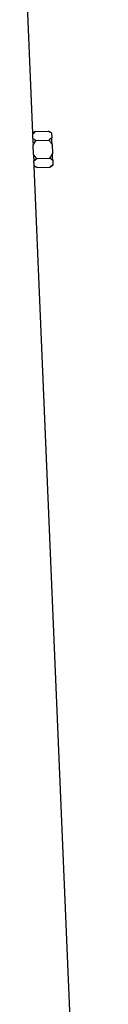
# Model space of a CAD drawing. Extents: x 67 to 774, y 39 to 2113.
# Tile 6 of 7: x 662 to 702, y 1076 to 1594. Entities that reach past the tile are written whole.
import ezdxf

# ---------------------------------------------------------------- set-up
doc = ezdxf.new("R2010")
doc.units = 0
doc.layers.get('0').update_dxf_attribs({"linetype": 'CONTINUOUS'})

msp = doc.modelspace()

# ---------------------------------------------------------------- linework, layer by layer
at = {"color": 7, "linetype": 'CONTINUOUS'}
for p, q in [((665.62, 1534.26), (661.78, 1625.62)), ((667.08, 1535.18), (665.62, 1534.26)), ((667.08, 1535.18), (673.79, 1535.46)), ((675.47, 1534.58), (673.79, 1535.46)), ((667.28, 1530.44), (673.99, 1530.72)), ((675.48, 1534.33), (675.58, 1531.99)), ((665.94, 1523.29), (665.74, 1527.95)), ((675.73, 1528.38), (675.93, 1523.71)), ((666.15, 1519.74), (667.68, 1520.95)), ((667.68, 1520.95), (674.39, 1521.23)), ((676.08, 1520.09), (676.18, 1517.76)), ((702.28, 663.62), (666.35, 1517)), ((666.35, 1517), (667.88, 1516.2)), ((667.88, 1516.2), (674.59, 1516.48)), ((674.59, 1516.48), (676.19, 1517.5))]:
    msp.add_line(p, q, dxfattribs=at)
at = {"color": 7, "linetype": 'CONTINUOUS', "flags": 128}
for points in [[(675.48, 1534.33), (675.47, 1534.44), (675.47, 1534.52), (675.47, 1534.57), (675.47, 1534.58)], [(675.73, 1528.38), (675.71, 1528.88), (675.69, 1529.37), (675.67, 1529.85), (675.65, 1530.31), (675.63, 1530.76), (675.61, 1531.19), (675.59, 1531.6), (675.58, 1531.99)], [(665.74, 1527.95), (665.74, 1527.98), (665.74, 1528.01), (665.74, 1528.04), (665.73, 1528.07), (665.73, 1528.1), (665.73, 1528.13), (665.73, 1528.16), (665.73, 1528.19)], [(665.94, 1523.07), (665.94, 1523.1), (665.94, 1523.13), (665.94, 1523.15), (665.94, 1523.18), (665.94, 1523.21), (665.94, 1523.23), (665.94, 1523.26), (665.94, 1523.29)], [(676.08, 1520.09), (676.06, 1520.48), (676.04, 1520.89), (676.03, 1521.32), (676.01, 1521.77), (675.99, 1522.24), (675.97, 1522.72), (675.95, 1523.21), (675.93, 1523.71)], [(676.19, 1517.5), (676.19, 1517.52), (676.18, 1517.57), (676.18, 1517.65), (676.18, 1517.76)]]:
    msp.add_lwpolyline(points, dxfattribs=at)
at = {"color": 7, "linetype": 'CONTINUOUS'}
for centre, major_axis, start_param, end_param in [((443.88, 1522.66), (221.63, 14), 6.242912, 6.262755), ((443.88, 1503.64), (222.43, 14.05), 6.279351, 6.299141)]:
    msp.add_ellipse(centre, major_axis=major_axis, ratio=0.576498, start_param=start_param, end_param=end_param, dxfattribs=at)
for points, knots in [([(665.62, 1534.05), (665.88, 1534.28), (666.3, 1534.68), (666.85, 1535.03), (667.08, 1535.18)], [0, 0, 0, 0, 0.587345, 1, 1, 1, 1]), ([(673.79, 1535.46), (674.23, 1535.22), (674.87, 1534.87), (675.33, 1534.46), (675.48, 1534.33)], [0, 0, 0, 0, 0.6859459, 1, 1, 1, 1]), ([(665.62, 1534.15), (665.62, 1534.18), (665.62, 1534.25), (665.62, 1534.12), (665.62, 1534.05)], [0, 0, 0, 0, 0.536038, 1, 1, 1, 1]), ([(665.65, 1531.51), (665.66, 1530.84), (665.68, 1529.82), (665.72, 1528.6), (665.73, 1528.19)], [0, 0, 0, 0, 0.6618714, 1, 1, 1, 1]), ([(667.28, 1530.44), (666.98, 1530.6), (666.37, 1530.93), (665.89, 1531.31), (665.65, 1531.51)], [0, 0, 0, 0, 0.487911, 1, 1, 1, 1]), ([(665.74, 1527.95), (666.17, 1528.76), (666.63, 1529.62), (667.24, 1530.39), (667.28, 1530.44)], [0, 0, 0, 0, 0.934489, 1, 1, 1, 1]), ([(675.58, 1531.99), (675.57, 1531.98), (675.17, 1531.52), (674.57, 1531.11), (673.99, 1530.72)], [0, 0, 0, 0, 0.0290723, 1, 1, 1, 1]), ([(673.99, 1530.72), (674.33, 1530.35), (674.99, 1529.62), (675.49, 1528.78), (675.73, 1528.38)], [0, 0, 0, 0, 0.515197, 1, 1, 1, 1]), ([(667.68, 1520.95), (667.34, 1521.32), (666.68, 1522.04), (666.18, 1522.88), (665.94, 1523.29)], [0, 0, 0, 0, 0.515054, 1, 1, 1, 1]), ([(665.94, 1523.07), (665.98, 1522.35), (666.05, 1521.14), (666.12, 1520.15), (666.15, 1519.74)], [0, 0, 0, 0, 0.590013, 1, 1, 1, 1]), ([(675.93, 1523.71), (675.49, 1522.9), (675.03, 1522.04), (674.43, 1521.28), (674.39, 1521.23)], [0, 0, 0, 0, 0.934461, 1, 1, 1, 1]), ([(674.39, 1521.23), (674.69, 1521.07), (675.33, 1520.72), (675.82, 1520.31), (676.08, 1520.09)], [0, 0, 0, 0, 0.466313, 1, 1, 1, 1]), ([(666.33, 1517.2), (666.34, 1517.14), (666.35, 1517), (666.34, 1517.07), (666.34, 1517.1)], [0, 0, 0, 0, 0.480813, 1, 1, 1, 1]), ([(667.88, 1516.2), (667.44, 1516.44), (666.87, 1516.76), (666.43, 1517.12), (666.33, 1517.2)], [0, 0, 0, 0, 0.769484, 1, 1, 1, 1]), ([(676.18, 1517.76), (675.89, 1517.48), (675.43, 1517.03), (674.82, 1516.63), (674.59, 1516.48)], [0, 0, 0, 0, 0.626766, 1, 1, 1, 1])]:
    msp.add_open_spline(points, degree=3, knots=knots, dxfattribs=at)

doc.saveas('drawing.dxf')
